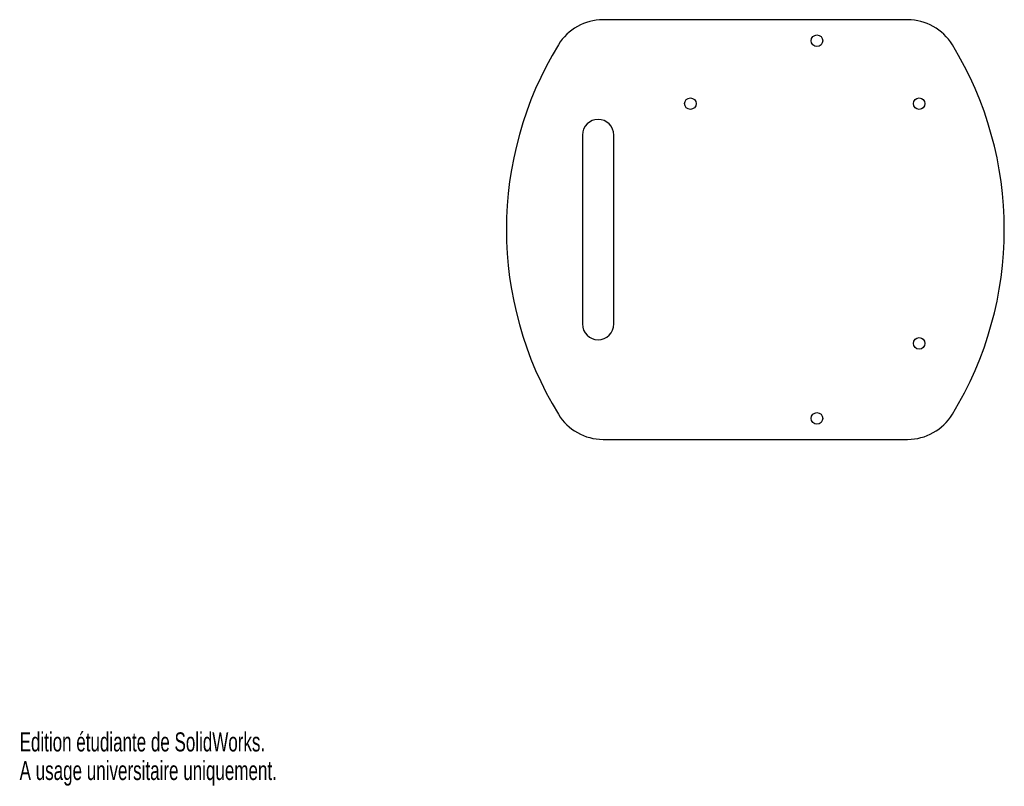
# Model space of a CAD drawing. Extents: x 0 to 188, y 0 to 146.
import ezdxf
from ezdxf.enums import TextEntityAlignment as Align

# ---------------------------------------------------------------- set-up
doc = ezdxf.new("R2010")
doc.units = 0
doc.layers.get('0').update_dxf_attribs({"linetype": 'CONTINUOUS'})

msp = doc.modelspace()

# ---------------------------------------------------------------- linework, layer by layer
at = {"color": 7, "linetype": 'CONTINUOUS'}
for p, q in [((169.43, 146.04), (111.32, 146.04)), ((107.38, 124.04), (107.38, 88.04)), ((113.38, 88.04), (113.38, 124.04)), ((111.32, 66.04), (169.43, 66.04))]:
    msp.add_line(p, q, dxfattribs=at)
for centre in [(152.13, 142.04), (127.98, 130.04), (171.64, 130.04), (171.64, 84.34), (152.13, 70.04)]:
    msp.add_circle(centre, 1.1, dxfattribs=at)
for centre, radius, start, end in [((111.32, 136.04), 10, 90, 148.551), ((169.43, 136.04), 10, 31.449, 90), ((160.38, 106.04), 67.5, 148.551, 211.449), ((120.38, 106.04), 67.5, 328.551, 31.449), ((110.38, 124.04), 3, 0, 180), ((110.38, 88.04), 3, 180, 0), ((111.32, 76.04), 10, 211.449, 270), ((169.43, 76.04), 10, 270, 328.551)]:
    msp.add_arc(centre, radius, start, end, dxfattribs=at)

# ---------------------------------------------------------------- texts
for s, width, p in [('Edition étudiante de SolidWorks.', 0.667188, (0, 5.45)), ('A usage universitaire uniquement.', 0.668182, (0, 0))]:
    msp.add_text(s, height=3.633, dxfattribs=dict(at, width=width)).set_placement(p, align=Align.BOTTOM_LEFT)

doc.saveas('drawing.dxf')
